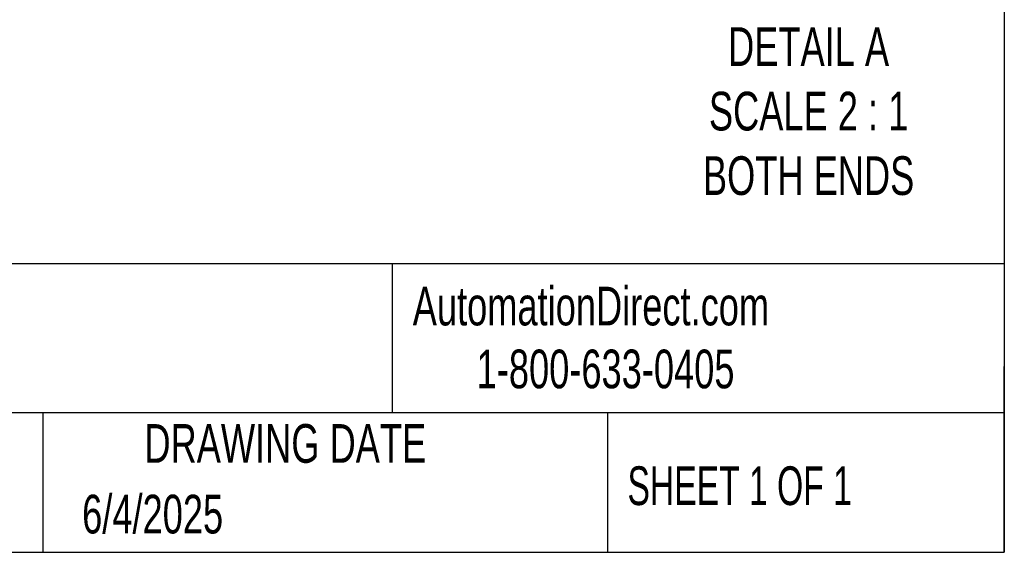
# Model space of a CAD drawing. Header units: millimetres. Extents: x 6 to 273, y 6 to 210.
# Tile 4 of 8: x 219 to 273, y 6 to 35. Entities that reach past the tile are written whole.
import ezdxf

# ---------------------------------------------------------------- set-up
doc = ezdxf.new("R2010")
doc.units = ezdxf.units.MM
doc.linetypes.add('SLD-Solid', pattern=[0])
doc.layers.add('TEXT', color=140, linetype='SLD-Solid', lineweight=25)
doc.styles.add('SLDTEXTSTYLE0', font='TXT', dxfattribs={"width": 0.7})
doc.styles.add('SLDTEXTSTYLE1', font='TXT', dxfattribs={"width": 0.65})

msp = doc.modelspace()

# ---------------------------------------------------------------- linework, layer by layer
at = {"layer": 'TEXT'}
for p, q in [((273.05, 209.55), (273.05, 6.35)), ((273.05, 22.126), (6.35, 22.126)), ((239.575, 22.126), (239.575, 13.97)), ((273.05, 6.35), (273.05, 16.51)), ((273.05, 13.97), (6.35, 13.97)), ((220.466, 13.97), (220.466, 6.35)), ((251.349, 13.97), (251.349, 6.35)), ((6.35, 6.35), (273.05, 6.35))]:
    msp.add_line(p, q, dxfattribs=at)

# ---------------------------------------------------------------- texts
for s, insert, char_height, attachment_point, style in [('DETAIL A^JSCALE 2 : 1^JBOTH ENDS', (262.346, 35.067), 2.11667, 2, 'SLDTEXTSTYLE0'), ('AutomationDirect.com', (240.695, 20.877), 2.11667, 1, 'SLDTEXTSTYLE0'), ('1-800-633-0405', (244.192, 17.437), 2.11667, 1, 'SLDTEXTSTYLE0'), ('DRAWING DATE', (233.725, 13.364), 2.11667, 2, 'SLDTEXTSTYLE0'), ('SHEET 1 OF 1', (252.441, 11.051), 2.11667, 1, 'SLDTEXTSTYLE1'), ('6/4/2025', (222.613, 9.497), 2.1167, 1, 'SLDTEXTSTYLE0')]:
    msp.add_mtext(s, dxfattribs=dict(at, insert=insert, char_height=char_height, attachment_point=attachment_point, style=style))

doc.saveas('drawing.dxf')
